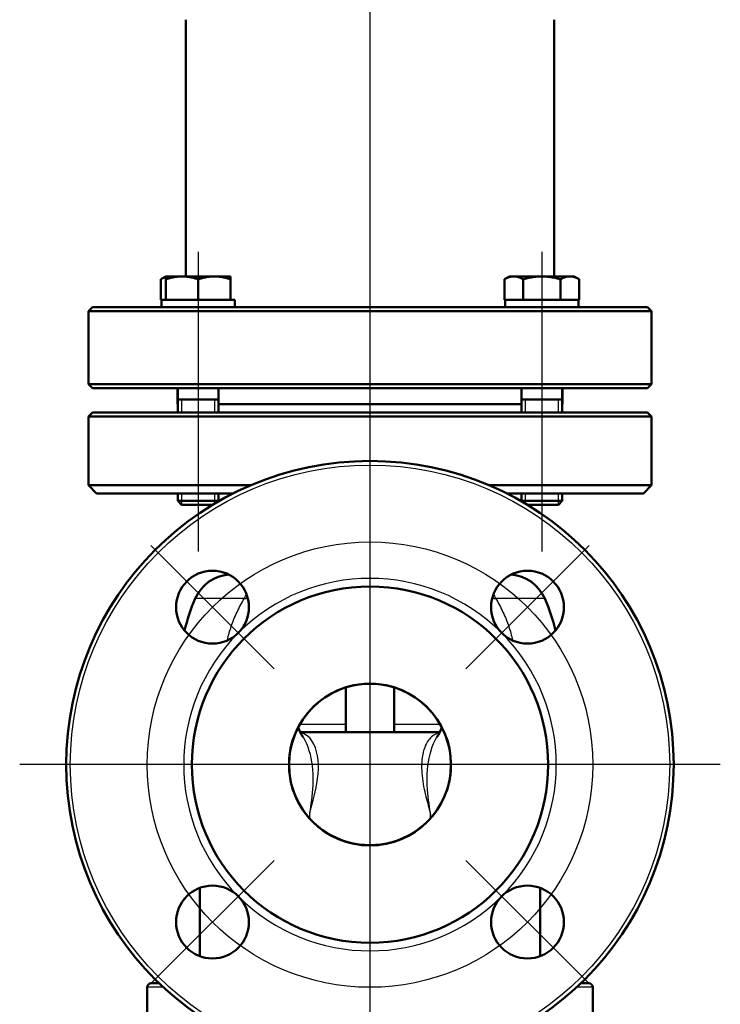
# Model space of a CAD drawing. Header units: millimetres. Extents: x 130 to 860, y 241 to 1215.
# Tile 9 of 10: x 687 to 860, y 745 to 988. Entities that reach past the tile are written whole.
import ezdxf

# ---------------------------------------------------------------- set-up
doc = ezdxf.new("R2010")
doc.units = ezdxf.units.MM
doc.header["$LTSCALE"] = 5
for name, color, linetype, lineweight in [('Gewinde(DIN)', 3, 'Continuous', 25), ('Mittellinie(DIN)', 4, 'Continuous', 25), ('Mittelpunktmarkierung(DIN)', 4, 'Continuous', 25), ('Sichtbare Kanten(DIN)', 7, 'Continuous', 50), ('Sichtbare tangentiale Kanten(DIN)', 3, 'Continuous', 25)]:
    doc.layers.add(name, color=color, linetype=linetype, lineweight=lineweight)

msp = doc.modelspace()

# ---------------------------------------------------------------- linework, layer by layer
at = {"layer": 'Gewinde(DIN)'}
for p, q in [((727.45, 894.49), (727.45, 891.29)), ((735.66, 891.29), (735.66, 894.49)), ((812.3, 894.49), (812.3, 891.29)), ((820.51, 891.29), (820.51, 894.49)), ((727.45, 871.29), (727.45, 868.51)), ((735.66, 868.76), (735.66, 871.29)), ((812.3, 871.29), (812.3, 868.76)), ((820.51, 868.51), (820.51, 871.29))]:
    msp.add_line(p, q, dxfattribs=at)
at = {"layer": 'Mittellinie(DIN)', "linetype": 'Continuous'}
for p, q in [((731.55, 930.99), (731.55, 856.91)), ((816.41, 930.99), (816.41, 856.91))]:
    msp.add_line(p, q, dxfattribs=at)
msp.add_circle((773.98, 804.29), 55, dxfattribs=at)
at = {"layer": 'Mittelpunktmarkierung(DIN)', "linetype": 'Continuous'}
for p, q in [((773.98, 1215.45), (773.98, 559.95)), ((719.89, 858.38), (750.29, 827.98)), ((797.67, 827.98), (828.07, 858.38)), ((860.48, 804.29), (687.48, 804.29)), ((719.89, 750.2), (750.29, 780.6)), ((828.07, 750.2), (797.67, 780.6))]:
    msp.add_line(p, q, dxfattribs=at)
at = {"layer": 'Sichtbare Kanten(DIN)'}
for p, q in [((728.48, 988.29), (728.48, 924.89)), ((819.48, 988.29), (819.48, 924.89)), ((723.55, 924.89), (722.32, 924.18)), ((722.32, 919.09), (722.32, 924.18)), ((723.55, 924.18), (723.55, 924.89)), ((727.55, 924.89), (723.55, 924.89)), ((723.55, 919.09), (723.55, 924.18)), ((735.55, 924.89), (727.55, 924.89)), ((731.55, 919.09), (731.55, 924.18)), ((739.55, 924.89), (735.55, 924.89)), ((739.55, 924.89), (739.55, 924.18)), ((739.55, 919.09), (739.55, 924.18)), ((808.41, 924.89), (807.17, 924.18)), ((807.17, 919.09), (807.17, 924.18)), ((809.48, 924.89), (808.41, 924.89)), ((816.41, 924.89), (809.48, 924.89)), ((811.79, 919.09), (811.79, 924.18)), ((823.34, 924.89), (816.41, 924.89)), ((821.03, 919.09), (821.03, 924.18)), ((824.41, 924.89), (823.34, 924.89)), ((824.41, 924.89), (825.65, 924.18)), ((825.65, 919.09), (825.65, 924.18)), ((705.48, 917.29), (704.48, 916.29)), ((705.48, 917.29), (723.25, 917.29)), ((722.5, 919.09), (722.32, 919.09)), ((723.55, 919.09), (722.5, 919.09)), ((722.5, 919.09), (722.5, 917.29)), ((727.95, 917.29), (723.25, 917.29)), ((723.89, 919.09), (723.55, 919.09)), ((731.22, 919.09), (723.89, 919.09)), ((727.95, 917.29), (820.01, 917.29)), ((731.55, 919.09), (731.22, 919.09)), ((731.89, 919.09), (731.55, 919.09)), ((739.22, 919.09), (731.89, 919.09)), ((739.55, 919.09), (739.22, 919.09)), ((740.6, 919.09), (739.55, 919.09)), ((740.6, 918.47), (740.6, 917.29)), ((807.36, 919.09), (807.17, 919.09)), ((811.59, 919.09), (807.36, 919.09)), ((807.36, 919.09), (807.36, 917.29)), ((811.79, 919.09), (811.59, 919.09)), ((812.18, 919.09), (811.79, 919.09)), ((820.64, 919.09), (812.18, 919.09)), ((824.71, 917.29), (820.01, 917.29)), ((821.03, 919.09), (820.64, 919.09)), ((821.22, 919.09), (821.03, 919.09)), ((825.45, 919.09), (821.22, 919.09)), ((824.71, 917.29), (842.48, 917.29)), ((825.65, 919.09), (825.45, 919.09)), ((825.46, 919.09), (825.46, 917.29)), ((842.48, 917.29), (843.48, 916.29)), ((843.48, 916.29), (704.48, 916.29)), ((704.48, 916.29), (704.48, 898.29)), ((843.48, 916.29), (843.48, 898.29)), ((704.48, 898.29), (843.48, 898.29)), ((705.48, 897.29), (704.48, 898.29)), ((842.48, 897.29), (843.48, 898.29)), ((842.48, 897.29), (705.48, 897.29)), ((726.48, 897.29), (726.48, 893.29)), ((726.55, 897.29), (726.55, 891.29)), ((736.55, 897.29), (736.55, 891.29)), ((811.41, 897.29), (811.41, 891.29)), ((821.41, 897.29), (821.41, 891.29)), ((821.48, 897.29), (821.48, 893.29)), ((726.48, 893.29), (726.55, 893.29)), ((726.55, 894.49), (736.55, 894.49)), ((736.55, 893.29), (811.41, 893.29)), ((811.41, 894.49), (821.41, 894.49)), ((821.41, 893.29), (821.48, 893.29)), ((705.48, 891.29), (704.48, 890.29)), ((843.48, 890.29), (704.48, 890.29)), ((704.48, 873.29), (704.48, 890.29)), ((705.48, 891.29), (842.48, 891.29)), ((842.48, 891.29), (843.48, 890.29)), ((843.48, 873.29), (843.48, 890.29)), ((704.48, 873.29), (744.59, 873.29)), ((706.48, 871.29), (704.48, 873.29)), ((803.37, 873.29), (843.48, 873.29)), ((841.48, 871.29), (843.48, 873.29)), ((740.28, 871.29), (706.48, 871.29)), ((726.55, 871.29), (726.55, 869.41)), ((736.55, 871.29), (736.55, 869.41)), ((841.48, 871.29), (807.69, 871.29)), ((811.41, 871.29), (811.41, 869.41)), ((821.41, 871.29), (821.41, 869.41)), ((726.55, 869.41), (736.55, 869.41)), ((727.47, 868.49), (726.55, 869.41)), ((735.21, 868.49), (727.47, 868.49)), ((736.26, 869.11), (736.55, 869.41)), ((811.41, 869.41), (821.41, 869.41)), ((811.71, 869.11), (811.41, 869.41)), ((820.49, 868.49), (812.75, 868.49)), ((820.49, 868.49), (821.41, 869.41)), ((767.98, 823.36), (767.98, 812.29)), ((779.98, 823.36), (779.98, 812.29)), ((791.22, 812.29), (756.74, 812.29)), ((759.14, 790.9), (759.14, 790.9)), ((788.83, 790.9), (788.83, 790.9)), ((731.98, 773.85), (731.98, 766.29)), ((815.98, 773.85), (815.98, 766.29)), ((731.98, 766.29), (731.98, 756.95)), ((815.98, 766.29), (815.98, 756.95)), ((718.98, 749.29), (718.98, 735.29)), ((719.98, 750.29), (721.93, 750.29)), ((826.03, 750.29), (827.98, 750.29)), ((828.98, 735.29), (828.98, 749.29))]:
    msp.add_line(p, q, dxfattribs=at)
at = {"layer": 'Sichtbare Kanten(DIN)', "flags": 128}
for points in [[(723.55, 924.73), (723.51, 924.71), (723.46, 924.7), (723.41, 924.68), (723.36, 924.66), (723.31, 924.65), (723.26, 924.63), (723.21, 924.61), (723.16, 924.59), (723.11, 924.57), (723.06, 924.55), (723.01, 924.53), (722.96, 924.5), (722.9, 924.48), (722.85, 924.46), (722.8, 924.43), (722.75, 924.41), (722.7, 924.38), (722.64, 924.35), (722.59, 924.33), (722.54, 924.3), (722.48, 924.27), (722.43, 924.24), (722.37, 924.21), (722.32, 924.18)], [(727.55, 924.89), (727.39, 924.89), (727.23, 924.89), (727.07, 924.88), (726.92, 924.87), (726.76, 924.86), (726.6, 924.85), (726.44, 924.83), (726.28, 924.81), (726.11, 924.79), (725.95, 924.77), (725.79, 924.74), (725.63, 924.71), (725.46, 924.68), (725.3, 924.65), (725.13, 924.62), (724.96, 924.58), (724.79, 924.54), (724.62, 924.49), (724.45, 924.45), (724.28, 924.4), (724.1, 924.35), (723.92, 924.29), (723.74, 924.24), (723.55, 924.18)], [(731.55, 924.18), (731.37, 924.24), (731.19, 924.29), (731.01, 924.35), (730.83, 924.4), (730.66, 924.45), (730.49, 924.49), (730.31, 924.54), (730.15, 924.58), (729.98, 924.62), (729.81, 924.65), (729.65, 924.68), (729.48, 924.71), (729.32, 924.74), (729.16, 924.77), (728.99, 924.79), (728.83, 924.81), (728.67, 924.83), (728.51, 924.85), (728.35, 924.86), (728.19, 924.87), (728.03, 924.88), (727.87, 924.89), (727.72, 924.89), (727.55, 924.89)], [(735.55, 924.89), (735.39, 924.89), (735.23, 924.89), (735.07, 924.88), (734.92, 924.87), (734.76, 924.86), (734.6, 924.85), (734.44, 924.83), (734.28, 924.81), (734.11, 924.79), (733.95, 924.77), (733.79, 924.74), (733.63, 924.71), (733.46, 924.68), (733.3, 924.65), (733.13, 924.62), (732.96, 924.58), (732.79, 924.54), (732.62, 924.49), (732.45, 924.45), (732.28, 924.4), (732.1, 924.35), (731.92, 924.29), (731.74, 924.24), (731.55, 924.18)], [(739.55, 924.18), (739.37, 924.24), (739.19, 924.29), (739.01, 924.35), (738.83, 924.4), (738.66, 924.45), (738.49, 924.49), (738.31, 924.54), (738.15, 924.58), (737.98, 924.62), (737.81, 924.65), (737.65, 924.68), (737.48, 924.71), (737.32, 924.74), (737.16, 924.77), (736.99, 924.79), (736.83, 924.81), (736.67, 924.83), (736.51, 924.85), (736.35, 924.86), (736.19, 924.87), (736.03, 924.88), (735.87, 924.89), (735.72, 924.89), (735.55, 924.89)], [(809.48, 924.89), (809.39, 924.89), (809.29, 924.89), (809.2, 924.88), (809.11, 924.87), (809.02, 924.86), (808.93, 924.85), (808.83, 924.83), (808.74, 924.81), (808.65, 924.79), (808.55, 924.77), (808.46, 924.74), (808.37, 924.71), (808.27, 924.68), (808.18, 924.65), (808.08, 924.62), (807.98, 924.58), (807.89, 924.54), (807.79, 924.49), (807.69, 924.45), (807.59, 924.4), (807.48, 924.35), (807.38, 924.29), (807.28, 924.24), (807.17, 924.18)], [(811.79, 924.18), (811.68, 924.24), (811.58, 924.29), (811.47, 924.35), (811.37, 924.4), (811.27, 924.45), (811.17, 924.49), (811.07, 924.54), (810.97, 924.58), (810.88, 924.62), (810.78, 924.65), (810.69, 924.68), (810.59, 924.71), (810.5, 924.74), (810.4, 924.77), (810.31, 924.79), (810.22, 924.81), (810.13, 924.83), (810.03, 924.85), (809.94, 924.86), (809.85, 924.87), (809.76, 924.88), (809.66, 924.89), (809.57, 924.89), (809.48, 924.89)], [(816.41, 924.89), (816.22, 924.89), (816.04, 924.89), (815.85, 924.88), (815.67, 924.87), (815.48, 924.86), (815.3, 924.85), (815.12, 924.83), (814.93, 924.81), (814.74, 924.79), (814.56, 924.77), (814.37, 924.74), (814.18, 924.71), (813.99, 924.68), (813.8, 924.65), (813.61, 924.62), (813.42, 924.58), (813.22, 924.54), (813.02, 924.49), (812.82, 924.45), (812.62, 924.4), (812.42, 924.35), (812.21, 924.29), (812, 924.24), (811.79, 924.18)], [(821.03, 924.18), (820.81, 924.24), (820.6, 924.29), (820.4, 924.35), (820.19, 924.4), (819.99, 924.45), (819.79, 924.49), (819.59, 924.54), (819.4, 924.58), (819.2, 924.62), (819.01, 924.65), (818.82, 924.68), (818.63, 924.71), (818.44, 924.74), (818.26, 924.77), (818.07, 924.79), (817.88, 924.81), (817.7, 924.83), (817.51, 924.85), (817.33, 924.86), (817.15, 924.87), (816.96, 924.88), (816.78, 924.89), (816.59, 924.89), (816.41, 924.89)], [(823.34, 924.89), (823.24, 924.89), (823.15, 924.89), (823.06, 924.88), (822.97, 924.87), (822.87, 924.86), (822.78, 924.85), (822.69, 924.83), (822.6, 924.81), (822.5, 924.79), (822.41, 924.77), (822.32, 924.74), (822.22, 924.71), (822.13, 924.68), (822.03, 924.65), (821.94, 924.62), (821.84, 924.58), (821.74, 924.54), (821.64, 924.49), (821.54, 924.45), (821.44, 924.4), (821.34, 924.35), (821.24, 924.29), (821.13, 924.24), (821.03, 924.18)], [(825.65, 924.18), (825.54, 924.24), (825.43, 924.29), (825.33, 924.35), (825.23, 924.4), (825.13, 924.45), (825.03, 924.49), (824.93, 924.54), (824.83, 924.58), (824.73, 924.62), (824.64, 924.65), (824.54, 924.68), (824.45, 924.71), (824.35, 924.74), (824.26, 924.77), (824.17, 924.79), (824.07, 924.81), (823.98, 924.83), (823.89, 924.85), (823.8, 924.86), (823.7, 924.87), (823.61, 924.88), (823.52, 924.89), (823.43, 924.89), (823.34, 924.89)], [(788.79, 817.71), (787.82, 818.72), (786.78, 819.65), (785.68, 820.5), (784.53, 821.28), (783.32, 821.97), (782.07, 822.58), (780.78, 823.09), (779.45, 823.52), (778.11, 823.85), (776.74, 824.09), (775.36, 824.24), (773.97, 824.28), (772.58, 824.24), (771.2, 824.09), (769.83, 823.85), (768.49, 823.51), (767.17, 823.09), (765.88, 822.57), (764.62, 821.96), (763.42, 821.27), (762.27, 820.49), (761.18, 819.64), (760.14, 818.71), (759.17, 817.71)], [(759.17, 817.71), (758.51, 816.94), (757.89, 816.13), (757.3, 815.29), (756.76, 814.42), (756.26, 813.52), (755.81, 812.6), (755.4, 811.65), (755.05, 810.69), (754.74, 809.7), (754.49, 808.71), (754.29, 807.7), (754.14, 806.69), (754.04, 805.67), (753.99, 804.65), (754, 803.62), (754.06, 802.6), (754.17, 801.57), (754.34, 800.56), (754.55, 799.56), (754.82, 798.57), (755.14, 797.6), (755.5, 796.64), (755.92, 795.71), (756.38, 794.79)], [(791.58, 794.79), (792.06, 795.74), (792.49, 796.71), (792.86, 797.7), (793.19, 798.71), (793.45, 799.74), (793.67, 800.78), (793.82, 801.82), (793.93, 802.88), (793.97, 803.94), (793.96, 805), (793.89, 806.06), (793.77, 807.11), (793.59, 808.15), (793.36, 809.18), (793.07, 810.2), (792.73, 811.2), (792.34, 812.18), (791.91, 813.1), (791.45, 813.98), (790.96, 814.82), (790.44, 815.61), (789.91, 816.36), (789.35, 817.06), (788.79, 817.71)], [(756.22, 813.44), (756.46, 812.88), (756.74, 812.29), (757.08, 811.68), (757.45, 811.05)], [(790.51, 811.05), (790.89, 811.68), (791.22, 812.29), (791.5, 812.88), (791.74, 813.44)], [(756.38, 794.79), (756.48, 794.62), (756.57, 794.44), (756.67, 794.27), (756.77, 794.1), (756.87, 793.93), (756.98, 793.76), (757.08, 793.59), (757.19, 793.42), (757.3, 793.26), (757.41, 793.09), (757.52, 792.93), (757.64, 792.76), (757.75, 792.6), (757.87, 792.44), (757.99, 792.28), (758.11, 792.12), (758.23, 791.97), (758.36, 791.81), (758.48, 791.66), (758.61, 791.51), (758.74, 791.35), (758.87, 791.2), (759, 791.05), (759.14, 790.9)], [(788.83, 790.9), (788.96, 791.05), (789.09, 791.2), (789.23, 791.36), (789.35, 791.51), (789.48, 791.66), (789.61, 791.82), (789.73, 791.97), (789.85, 792.13), (789.97, 792.29), (790.09, 792.45), (790.21, 792.61), (790.33, 792.77), (790.44, 792.93), (790.55, 793.09), (790.66, 793.26), (790.77, 793.43), (790.88, 793.59), (790.98, 793.76), (791.09, 793.93), (791.19, 794.1), (791.29, 794.27), (791.39, 794.44), (791.49, 794.62), (791.58, 794.79)], [(759.14, 790.9), (760.11, 789.91), (761.15, 788.99), (762.26, 788.14), (763.42, 787.37), (764.63, 786.69), (765.89, 786.09), (767.18, 785.57), (768.51, 785.15), (769.85, 784.82), (771.22, 784.58), (772.6, 784.44), (773.99, 784.4), (775.38, 784.44), (776.77, 784.59), (778.13, 784.83), (779.48, 785.16), (780.8, 785.58), (782.1, 786.09), (783.35, 786.7), (784.56, 787.38), (785.72, 788.15), (786.82, 788.99), (787.85, 789.91), (788.83, 790.9)]]:
    msp.add_lwpolyline(points, dxfattribs=at)
at = {"layer": 'Sichtbare Kanten(DIN)'}
for centre, radius in [((773.98, 804.29), 75), ((735.09, 843.18), 9), ((812.87, 843.18), 9), ((773.98, 804.29), 44), ((773.98, 804.29), 20), ((735.09, 765.4), 9), ((812.87, 765.4), 9)]:
    msp.add_circle(centre, radius, dxfattribs=at)
for centre, radius, start, end in [((739.97, 841.29), 10, 95.1211, 156.4218), ((807.99, 841.29), 10, 23.5782, 84.8789), ((772.05, 827.29), 45, 156.4218, 167.0228), ((775.92, 827.29), 45, 12.9772, 23.5782), ((719.98, 749.29), 1, 90, 180), ((827.98, 749.29), 1, 0, 90)]:
    msp.add_arc(centre, radius, start, end, dxfattribs=at)
msp.add_ellipse((731.55, 918.47), major_axis=(0, 15.68), ratio=0.57735, start_param=4.712389, end_param=4.752178, dxfattribs=at)
at = {"layer": 'Sichtbare tangentiale Kanten(DIN)'}
for p, q in [((742.93, 845.29), (730.8, 845.29)), ((817.16, 845.29), (805.03, 845.29)), ((767.98, 814.2), (756.63, 814.2)), ((791.33, 814.2), (779.98, 814.2)), ((722.99, 749.29), (718.98, 749.29)), ((828.98, 749.29), (824.97, 749.29))]:
    msp.add_line(p, q, dxfattribs=at)
at = {"layer": 'Sichtbare tangentiale Kanten(DIN)', "flags": 128}
for points in [[(738.75, 834.96), (738.85, 835.41), (738.96, 835.86), (739.08, 836.3), (739.2, 836.74), (739.32, 837.16), (739.45, 837.58), (739.59, 838.01), (739.73, 838.44), (739.88, 838.88), (740.04, 839.31), (740.21, 839.75), (740.38, 840.19), (740.56, 840.63), (740.75, 841.07), (740.94, 841.51), (741.14, 841.95), (741.35, 842.38), (741.56, 842.81), (741.77, 843.24), (742, 843.66), (742.22, 844.08), (742.46, 844.49), (742.69, 844.89), (742.93, 845.29)], [(742.93, 845.29), (742.96, 845.3), (743, 845.3), (743.04, 845.31), (743.07, 845.32), (743.11, 845.32), (743.15, 845.33), (743.18, 845.34), (743.22, 845.34), (743.25, 845.35), (743.29, 845.36), (743.33, 845.36), (743.36, 845.37), (743.4, 845.38), (743.44, 845.38), (743.47, 845.39), (743.51, 845.4), (743.54, 845.4), (743.58, 845.41), (743.62, 845.42), (743.65, 845.42), (743.69, 845.43), (743.73, 845.44), (743.76, 845.44), (743.8, 845.45)], [(804.16, 845.45), (804.2, 845.44), (804.24, 845.44), (804.27, 845.43), (804.31, 845.42), (804.34, 845.42), (804.38, 845.41), (804.42, 845.4), (804.45, 845.4), (804.49, 845.39), (804.53, 845.38), (804.56, 845.38), (804.6, 845.37), (804.64, 845.36), (804.67, 845.36), (804.71, 845.35), (804.74, 845.34), (804.78, 845.34), (804.82, 845.33), (804.85, 845.32), (804.89, 845.32), (804.93, 845.31), (804.96, 845.3), (805, 845.3), (805.03, 845.29)], [(805.03, 845.29), (805.27, 844.89), (805.51, 844.49), (805.74, 844.08), (805.96, 843.66), (806.19, 843.24), (806.4, 842.81), (806.62, 842.38), (806.82, 841.95), (807.02, 841.51), (807.22, 841.07), (807.4, 840.63), (807.58, 840.19), (807.75, 839.75), (807.92, 839.31), (808.08, 838.88), (808.23, 838.44), (808.37, 838.01), (808.51, 837.58), (808.64, 837.16), (808.76, 836.74), (808.88, 836.3), (809, 835.86), (809.11, 835.41), (809.21, 834.96)], [(759.14, 790.9), (759.05, 791.4), (759.1, 792.05), (759.24, 792.82), (759.45, 793.68), (759.69, 794.59), (759.94, 795.55), (760.2, 796.54), (760.45, 797.58), (760.69, 798.65), (760.89, 799.75), (761.05, 800.87), (761.17, 802), (761.23, 803.14), (761.23, 804.27), (761.17, 805.38), (761.03, 806.46), (760.81, 807.49), (760.51, 808.47), (760.12, 809.37), (759.65, 810.18), (759.09, 810.87), (758.43, 811.44), (757.67, 811.87), (756.81, 812.16)], [(757.45, 811.05), (757.88, 810.31), (758.27, 809.51), (758.61, 808.66), (758.91, 807.77), (759.17, 806.86), (759.38, 805.92), (759.56, 804.96), (759.69, 803.99), (759.8, 803.02), (759.86, 802.04), (759.89, 801.06), (759.89, 800.09), (759.86, 799.14), (759.8, 798.2), (759.72, 797.29), (759.62, 796.39), (759.51, 795.53), (759.4, 794.7), (759.28, 793.9), (759.17, 793.15), (759.08, 792.45), (759.03, 791.82), (759.05, 791.3), (759.14, 790.9)], [(791.15, 812.16), (790.78, 812.05), (790.42, 811.93), (790.08, 811.77), (789.76, 811.59), (789.46, 811.39), (789.17, 811.16), (788.9, 810.9), (788.65, 810.62), (788.42, 810.33), (788.2, 810.01), (788, 809.67), (787.81, 809.32), (787.64, 808.94), (787.48, 808.56), (787.34, 808.15), (787.22, 807.74), (787.11, 807.31), (787.01, 806.88), (786.93, 806.43), (786.86, 805.98), (786.81, 805.52), (786.77, 805.06), (786.74, 804.59), (786.73, 804.11)], [(788.83, 790.9), (788.92, 791.3), (788.93, 791.82), (788.88, 792.44), (788.79, 793.13), (788.68, 793.88), (788.57, 794.67), (788.45, 795.49), (788.34, 796.36), (788.24, 797.25), (788.16, 798.17), (788.1, 799.12), (788.07, 800.08), (788.07, 801.05), (788.1, 802.03), (788.17, 803.01), (788.27, 803.99), (788.41, 804.97), (788.58, 805.92), (788.8, 806.86), (789.05, 807.78), (789.35, 808.66), (789.7, 809.51), (790.08, 810.31), (790.51, 811.05)], [(786.73, 804.11), (786.73, 803.46), (786.75, 802.81), (786.78, 802.15), (786.84, 801.49), (786.92, 800.83), (787, 800.18), (787.11, 799.53), (787.23, 798.89), (787.35, 798.26), (787.49, 797.64), (787.64, 797.04), (787.79, 796.44), (787.94, 795.86), (788.09, 795.29), (788.23, 794.74), (788.38, 794.21), (788.51, 793.7), (788.63, 793.2), (788.74, 792.72), (788.83, 792.27), (788.89, 791.86), (788.91, 791.49), (788.89, 791.17), (788.83, 790.9)]]:
    msp.add_lwpolyline(points, dxfattribs=at)
at = {"layer": 'Sichtbare tangentiale Kanten(DIN)'}
msp.add_circle((773.98, 804.29), 74, dxfattribs=at)
for start, end in [(45, 135), (135, 225), (315, 45), (225, 315)]:
    msp.add_arc((773.98, 804.29), 46, start, end, dxfattribs=at)
for centre, major_axis, start_param, end_param in [((749.52, 841.29), (0, 10), 1.012369, 1.159279), ((798.44, 841.29), (0, -10), 1.982313, 2.129224)]:
    msp.add_ellipse(centre, major_axis=major_axis, ratio=0.719196, start_param=start_param, end_param=end_param, dxfattribs=at)

doc.saveas('drawing.dxf')
